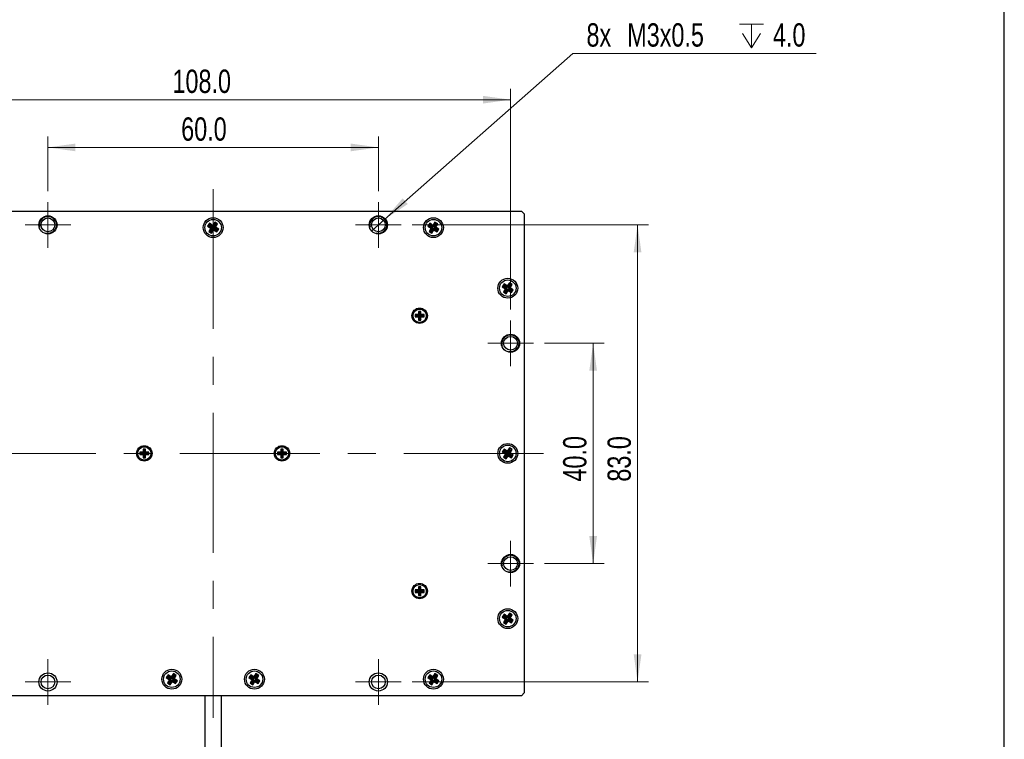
# Model space of a CAD drawing. Header units: millimetres. Extents: x 6 to 294, y 6 to 202.
# Tile 4 of 5: x 202 to 291, y 79 to 145. Entities that reach past the tile are written whole.
import ezdxf

# ---------------------------------------------------------------- set-up
doc = ezdxf.new("R2010")
doc.units = ezdxf.units.MM
doc.linetypes.add('CENTERX2', pattern=[20.32, 12.7, -2.54, 2.54, -2.54])
doc.styles.add('SLDTEXTSTYLE0', font='TXT', dxfattribs={"width": 0.75})
doc.dimstyles.new('SLDDIMSTYLE0', dxfattribs={"dimtxt": 2.116667, "dimasz": 2.5, "dimexe": 0, "dimexo": 0.0625, "dimgap": 0.529167, "dimtad": 1, "dimdec": 1, "dimlfac": 2, "dimrnd": 1e-09, "dimzin": 4, "dimdsep": 46, "dimtxsty": 'SLDTEXTSTYLE0', "dimsah": 1, "dimcen": 0.09, "dimadec": 0, "dimazin": 1, "dimtfac": 1, "dimtdec": 1, "dimtofl": 0, "dimtmove": 0, "dimatfit": 3, "dimfxl": 1, "dimfrac": 2, "dimtolj": 1, "dimtzin": 12, "dimarcsym": 0})
doc.dimstyles.new('SLDDIMSTYLE3', dxfattribs={"dimtxt": 2.116667, "dimasz": 2.5, "dimexe": 0, "dimexo": 0.0625, "dimgap": 0.529167, "dimtad": 0, "dimtih": 1, "dimtoh": 1, "dimdec": 1, "dimlfac": 2, "dimrnd": 1e-09, "dimzin": 12, "dimdsep": 46, "dimtxsty": 'SLDTEXTSTYLE0', "dimblk1": 'NONE', "dimsah": 1, "dimcen": 0, "dimadec": 0, "dimazin": 3, "dimtfac": 1, "dimtdec": 1, "dimtmove": 0, "dimatfit": 3, "dimldrblk": 'NONE', "dimfxl": 1, "dimfrac": 2, "dimtolj": 1, "dimtzin": 12, "dimarcsym": 0})

# ---------------------------------------------------------------- blocks, each defined once
blk = doc.blocks.new('_D_5')
at = {"color": 7, "linetype": 'Continuous', "lineweight": 18}
for p, q in [((204.316, 129.276), (204.316, 134.233)), ((234.316, 129.276), (234.316, 134.233)), ((204.316, 133.233), (234.316, 133.233))]:
    blk.add_line(p, q, dxfattribs=at)
for points in [[(204.316, 133.233), (206.816, 132.883), (206.816, 133.583)], [(234.316, 133.233), (231.816, 133.583), (231.816, 132.883)]]:
    blk.add_solid(points, dxfattribs=at)
at = {"color": 7, "linetype": 'Continuous', "lineweight": 18, "insert": (216.415, 135.961), "char_height": 2.1167, "attachment_point": 1, "style": 'SLDTEXTSTYLE0'}
blk.add_mtext('60.0', dxfattribs=at)
blk = doc.blocks.new('_D_6')
at = {"color": 7, "linetype": 'Continuous', "lineweight": 18}
for p, q in [((249.391, 115.451), (254.816, 115.451)), ((253.816, 115.451), (253.816, 95.451)), ((249.391, 95.451), (254.816, 95.451))]:
    blk.add_line(p, q, dxfattribs=at)
for points in [[(253.816, 115.451), (253.466, 112.951), (254.166, 112.951)], [(253.816, 95.451), (254.166, 97.951), (253.466, 97.951)]]:
    blk.add_solid(points, dxfattribs=at)
at = {"color": 7, "linetype": 'Continuous', "lineweight": 18, "insert": (251.087, 102.898), "char_height": 2.1167, "attachment_point": 1, "rotation": 90, "style": 'SLDTEXTSTYLE0'}
blk.add_mtext('40.0', dxfattribs=at)
blk = doc.blocks.new('SW_SYMBOL_HOLE_DEPTH')
at = {"color": 0, "linetype": 'Continuous', "lineweight": 18}
for p, q in [((0, 875), (800, 875)), ((400, 875), (400, 75)), ((100, 555), (400, 75)), ((700, 555), (400, 75))]:
    blk.add_line(p, q, dxfattribs=at)
blk = doc.blocks.new('_D_7')
at = {"color": 7, "linetype": 'Continuous', "lineweight": 18}
for p, q in [((234.878, 126.697), (251.961, 141.776)), ((251.961, 141.776), (274.049, 141.776)), ((233.754, 125.705), (234.878, 126.697))]:
    blk.add_line(p, q, dxfattribs=at)
blk.add_solid([(234.878, 126.697), (236.984, 128.089), (236.521, 128.614)], dxfattribs=at)
at = {"color": 7, "linetype": 'Continuous', "lineweight": 18, "xscale": 0.0027037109, "yscale": 0.0027037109, "zscale": 0.0027037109}
blk.add_blockref('SW_SYMBOL_HOLE_DEPTH', (267.114, 142.07), dxfattribs=at)
at = {"color": 7, "linetype": 'Continuous', "lineweight": 18, "char_height": 2.1167, "attachment_point": 1, "style": 'SLDTEXTSTYLE0'}
for s, insert in [('8x', (253.211, 144.505)), ('M3x0.5', (256.911, 144.505)), ('4.0', (270.141, 144.505))]:
    blk.add_mtext(s, dxfattribs=dict(at, insert=insert))
blk = doc.blocks.new('_NONE')
blk = doc.blocks.new('_D_8')
at = {"color": 7, "linetype": 'Continuous', "lineweight": 18}
for p, q in [((192.316, 118.526), (192.316, 138.567)), ((246.316, 118.526), (246.316, 138.567)), ((192.316, 137.567), (246.316, 137.567))]:
    blk.add_line(p, q, dxfattribs=at)
for points in [[(192.316, 137.567), (194.816, 137.217), (194.816, 137.917)], [(246.316, 137.567), (243.816, 137.917), (243.816, 137.217)]]:
    blk.add_solid(points, dxfattribs=at)
at = {"color": 7, "linetype": 'Continuous', "lineweight": 18, "insert": (215.623, 140.296), "char_height": 2.1167, "attachment_point": 1, "style": 'SLDTEXTSTYLE0'}
blk.add_mtext('108.0', dxfattribs=at)
blk = doc.blocks.new('_D_9')
at = {"color": 7, "linetype": 'Continuous', "lineweight": 18}
for p, q in [((237.391, 126.201), (258.848, 126.201)), ((257.848, 126.201), (257.848, 84.701)), ((237.391, 84.701), (258.848, 84.701))]:
    blk.add_line(p, q, dxfattribs=at)
for points in [[(257.848, 126.201), (257.498, 123.701), (258.198, 123.701)], [(257.848, 84.701), (258.198, 87.201), (257.498, 87.201)]]:
    blk.add_solid(points, dxfattribs=at)
at = {"color": 7, "linetype": 'Continuous', "lineweight": 18, "insert": (255.12, 102.887), "char_height": 2.1167, "attachment_point": 1, "rotation": 90, "style": 'SLDTEXTSTYLE0'}
blk.add_mtext('83.0', dxfattribs=at)
blk = doc.blocks.new('SW_CENTERMARKSYMBOL_0')
at = {"color": 0, "linetype": 'Continuous', "lineweight": 18}
for p, q in [((0, 1.25), (0, 2.075)), ((0, 0), (0, 1.25)), ((-1.25, 0), (-2.075, 0)), ((0, 0), (-1.25, 0)), ((0, 0), (0, -1.25)), ((0, 0), (1.25, 0)), ((1.25, 0), (2.075, 0)), ((0, -1.25), (0, -2.075))]:
    blk.add_line(p, q, dxfattribs=at)
blk = doc.blocks.new('SW_CENTERMARKSYMBOL_1')
at = {"color": 0, "linetype": 'Continuous', "lineweight": 18}
for p, q in [((0, 1.25), (0, 2.075)), ((0, 0), (0, 1.25)), ((-1.25, 0), (-2.075, 0)), ((0, 0), (-1.25, 0)), ((0, 0), (0, -1.25)), ((0, 0), (1.25, 0)), ((1.25, 0), (2.075, 0)), ((0, -1.25), (0, -2.075))]:
    blk.add_line(p, q, dxfattribs=at)
blk = doc.blocks.new('SW_CENTERMARKSYMBOL_2')
at = {"color": 0, "linetype": 'Continuous', "lineweight": 18}
for p, q in [((0, 1.25), (0, 2.075)), ((0, 0), (0, 1.25)), ((-1.25, 0), (-2.075, 0)), ((0, 0), (-1.25, 0)), ((0, 0), (0, -1.25)), ((0, 0), (1.25, 0)), ((1.25, 0), (2.075, 0)), ((0, -1.25), (0, -2.075))]:
    blk.add_line(p, q, dxfattribs=at)
blk = doc.blocks.new('SW_CENTERMARKSYMBOL_3')
at = {"color": 0, "linetype": 'Continuous', "lineweight": 18}
for p, q in [((0, 1.25), (0, 2.075)), ((0, 0), (0, 1.25)), ((-1.25, 0), (-2.075, 0)), ((0, 0), (-1.25, 0)), ((0, 0), (0, -1.25)), ((0, 0), (1.25, 0)), ((1.25, 0), (2.075, 0)), ((0, -1.25), (0, -2.075))]:
    blk.add_line(p, q, dxfattribs=at)
blk = doc.blocks.new('SW_CENTERMARKSYMBOL_4')
at = {"color": 0, "linetype": 'Continuous', "lineweight": 18}
for p, q in [((0, 1.25), (0, 2.075)), ((0, 0), (0, 1.25)), ((-1.25, 0), (-2.075, 0)), ((0, 0), (-1.25, 0)), ((0, 0), (0, -1.25)), ((0, 0), (1.25, 0)), ((1.25, 0), (2.075, 0)), ((0, -1.25), (0, -2.075))]:
    blk.add_line(p, q, dxfattribs=at)
blk = doc.blocks.new('SW_CENTERMARKSYMBOL_5')
at = {"color": 0, "linetype": 'Continuous', "lineweight": 18}
for p, q in [((0, 1.25), (0, 2.075)), ((0, 0), (0, 1.25)), ((-1.25, 0), (-2.075, 0)), ((0, 0), (-1.25, 0)), ((0, 0), (0, -1.25)), ((0, 0), (1.25, 0)), ((1.25, 0), (2.075, 0)), ((0, -1.25), (0, -2.075))]:
    blk.add_line(p, q, dxfattribs=at)

msp = doc.modelspace()

# ---------------------------------------------------------------- linework, layer by layer
at = {"color": 7, "linetype": 'Continuous', "lineweight": 25}
for p, q in [((291.144, 6.453), (291.144, 199.039)), ((191.316, 127.451), (247.316, 127.451)), ((247.566, 127.201), (247.316, 127.451)), ((247.566, 127.201), (247.566, 83.701)), ((218.974, 126.345), (218.813, 126.091)), ((218.967, 126.126), (218.813, 126.091)), ((218.813, 126.091), (219.109, 125.904)), ((219.008, 126.191), (218.967, 126.126)), ((218.967, 126.126), (219.263, 125.939)), ((219.27, 126.158), (218.974, 126.345)), ((219.008, 126.191), (218.974, 126.345)), ((219.304, 126.004), (219.008, 126.191)), ((219.457, 126.454), (219.27, 126.158)), ((219.304, 126.004), (219.27, 126.158)), ((219.491, 126.3), (219.304, 126.004)), ((219.37, 125.963), (219.557, 126.259)), ((219.71, 126.293), (219.457, 126.454)), ((219.491, 126.3), (219.457, 126.454)), ((219.557, 126.259), (219.491, 126.3)), ((219.523, 125.998), (219.71, 126.293)), ((219.557, 126.259), (219.71, 126.293)), ((238.974, 126.345), (238.813, 126.091)), ((238.967, 126.126), (238.813, 126.091)), ((238.813, 126.091), (239.109, 125.904)), ((239.008, 126.191), (238.967, 126.126)), ((238.967, 126.126), (239.263, 125.939)), ((239.27, 126.158), (238.974, 126.345)), ((239.008, 126.191), (238.974, 126.345)), ((239.304, 126.004), (239.008, 126.191)), ((239.457, 126.454), (239.27, 126.158)), ((239.304, 126.004), (239.27, 126.158)), ((239.491, 126.3), (239.304, 126.004)), ((239.37, 125.963), (239.557, 126.259)), ((239.71, 126.293), (239.457, 126.454)), ((239.491, 126.3), (239.457, 126.454)), ((239.557, 126.259), (239.491, 126.3)), ((239.523, 125.998), (239.71, 126.293)), ((239.557, 126.259), (239.71, 126.293)), ((219.109, 125.904), (218.922, 125.609)), ((219.076, 125.643), (218.922, 125.609)), ((218.922, 125.609), (219.176, 125.448)), ((219.263, 125.939), (219.076, 125.643)), ((219.076, 125.643), (219.141, 125.602)), ((219.263, 125.939), (219.109, 125.904)), ((219.141, 125.602), (219.328, 125.898)), ((219.141, 125.602), (219.176, 125.448)), ((219.176, 125.448), (219.363, 125.744)), ((219.328, 125.898), (219.363, 125.744)), ((219.328, 125.898), (219.624, 125.71)), ((219.363, 125.744), (219.659, 125.557)), ((219.37, 125.963), (219.523, 125.998)), ((219.665, 125.776), (219.37, 125.963)), ((219.819, 125.81), (219.523, 125.998)), ((219.624, 125.71), (219.665, 125.776)), ((219.624, 125.71), (219.659, 125.557)), ((219.659, 125.557), (219.819, 125.81)), ((219.665, 125.776), (219.819, 125.81)), ((239.109, 125.904), (238.922, 125.609)), ((239.076, 125.643), (238.922, 125.609)), ((238.922, 125.609), (239.176, 125.448)), ((239.263, 125.939), (239.076, 125.643)), ((239.076, 125.643), (239.141, 125.602)), ((239.263, 125.939), (239.109, 125.904)), ((239.141, 125.602), (239.328, 125.898)), ((239.141, 125.602), (239.176, 125.448)), ((239.176, 125.448), (239.363, 125.744)), ((239.328, 125.898), (239.363, 125.744)), ((239.328, 125.898), (239.624, 125.71)), ((239.363, 125.744), (239.659, 125.557)), ((239.37, 125.963), (239.523, 125.998)), ((239.665, 125.776), (239.37, 125.963)), ((239.819, 125.81), (239.523, 125.998)), ((239.624, 125.71), (239.665, 125.776)), ((239.624, 125.71), (239.659, 125.557)), ((239.659, 125.557), (239.819, 125.81)), ((239.665, 125.776), (239.819, 125.81)), ((245.724, 120.845), (245.563, 120.591)), ((245.758, 120.691), (245.717, 120.626)), ((246.02, 120.658), (245.724, 120.845)), ((245.758, 120.691), (245.724, 120.845)), ((246.054, 120.504), (245.758, 120.691)), ((246.207, 120.954), (246.02, 120.658)), ((246.241, 120.8), (246.054, 120.504)), ((246.12, 120.463), (246.307, 120.759)), ((246.46, 120.793), (246.207, 120.954)), ((246.241, 120.8), (246.207, 120.954)), ((246.307, 120.759), (246.241, 120.8)), ((246.273, 120.498), (246.46, 120.793)), ((246.307, 120.759), (246.46, 120.793)), ((245.717, 120.626), (245.563, 120.591)), ((245.563, 120.591), (245.859, 120.404)), ((245.859, 120.404), (245.672, 120.109)), ((245.826, 120.143), (245.672, 120.109)), ((245.672, 120.109), (245.926, 119.948)), ((245.717, 120.626), (246.013, 120.439)), ((246.013, 120.439), (245.826, 120.143)), ((245.826, 120.143), (245.891, 120.102)), ((246.013, 120.439), (245.859, 120.404)), ((245.891, 120.102), (246.078, 120.398)), ((245.891, 120.102), (245.926, 119.948)), ((245.926, 119.948), (246.113, 120.244)), ((246.054, 120.504), (246.02, 120.658)), ((246.078, 120.398), (246.113, 120.244)), ((246.078, 120.398), (246.374, 120.21)), ((246.113, 120.244), (246.409, 120.057)), ((246.12, 120.463), (246.273, 120.498)), ((246.415, 120.276), (246.12, 120.463)), ((246.569, 120.31), (246.273, 120.498)), ((246.374, 120.21), (246.415, 120.276)), ((246.374, 120.21), (246.409, 120.057)), ((246.409, 120.057), (246.569, 120.31)), ((246.415, 120.276), (246.569, 120.31)), ((237.954, 118.063), (237.666, 118.063)), ((237.666, 118.063), (237.666, 117.838)), ((237.777, 117.952), (237.666, 118.063)), ((238.179, 118.351), (237.954, 118.351)), ((237.954, 118.351), (237.954, 118.063)), ((238.065, 118.24), (237.954, 118.351)), ((238.065, 117.952), (237.954, 118.063)), ((238.067, 118.24), (238.065, 118.24)), ((238.065, 118.24), (238.065, 117.952)), ((238.067, 118.24), (238.179, 118.351)), ((238.067, 117.952), (238.067, 118.24)), ((238.067, 117.952), (238.179, 118.063)), ((238.179, 118.063), (238.179, 118.351)), ((238.466, 118.063), (238.179, 118.063)), ((238.355, 117.952), (238.466, 118.063)), ((238.466, 117.838), (238.466, 118.063)), ((237.777, 117.95), (237.666, 117.838)), ((237.666, 117.838), (237.954, 117.838)), ((238.065, 117.952), (237.777, 117.952)), ((237.777, 117.952), (237.777, 117.95)), ((237.777, 117.95), (238.065, 117.95)), ((238.065, 117.95), (237.954, 117.838)), ((237.954, 117.838), (237.954, 117.551)), ((238.065, 117.662), (237.954, 117.551)), ((237.954, 117.551), (238.179, 117.551)), ((238.065, 117.95), (238.065, 117.662)), ((238.065, 117.662), (238.067, 117.662)), ((238.355, 117.952), (238.067, 117.952)), ((238.067, 117.95), (238.179, 117.838)), ((238.067, 117.95), (238.355, 117.95)), ((238.067, 117.662), (238.067, 117.95)), ((238.067, 117.662), (238.179, 117.551)), ((238.179, 117.551), (238.179, 117.838)), ((238.179, 117.838), (238.466, 117.838)), ((238.355, 117.95), (238.355, 117.952)), ((238.355, 117.95), (238.466, 117.838)), ((212.954, 105.563), (212.666, 105.563)), ((212.666, 105.563), (212.666, 105.338)), ((212.777, 105.452), (212.666, 105.563)), ((213.179, 105.851), (212.954, 105.851)), ((212.954, 105.851), (212.954, 105.563)), ((213.065, 105.74), (212.954, 105.851)), ((213.065, 105.452), (212.954, 105.563)), ((213.067, 105.74), (213.065, 105.74)), ((213.065, 105.74), (213.065, 105.452)), ((213.067, 105.74), (213.179, 105.851)), ((213.067, 105.452), (213.067, 105.74)), ((213.067, 105.452), (213.179, 105.563)), ((213.179, 105.563), (213.179, 105.851)), ((213.466, 105.563), (213.179, 105.563)), ((213.355, 105.452), (213.466, 105.563)), ((213.466, 105.338), (213.466, 105.563)), ((225.454, 105.563), (225.166, 105.563)), ((225.166, 105.563), (225.166, 105.338)), ((225.277, 105.452), (225.166, 105.563)), ((225.679, 105.851), (225.454, 105.851)), ((225.454, 105.851), (225.454, 105.563)), ((225.565, 105.74), (225.454, 105.851)), ((225.565, 105.452), (225.454, 105.563)), ((225.567, 105.74), (225.565, 105.74)), ((225.565, 105.74), (225.565, 105.452)), ((225.567, 105.74), (225.679, 105.851)), ((225.567, 105.452), (225.567, 105.74)), ((225.567, 105.452), (225.679, 105.563)), ((225.679, 105.563), (225.679, 105.851)), ((225.966, 105.563), (225.679, 105.563)), ((225.855, 105.452), (225.966, 105.563)), ((225.966, 105.338), (225.966, 105.563)), ((245.724, 105.845), (245.563, 105.591)), ((245.717, 105.626), (245.563, 105.591)), ((245.563, 105.591), (245.859, 105.404)), ((245.758, 105.691), (245.717, 105.626)), ((245.717, 105.626), (246.013, 105.439)), ((246.02, 105.658), (245.724, 105.845)), ((245.758, 105.691), (245.724, 105.845)), ((246.054, 105.504), (245.758, 105.691)), ((246.207, 105.954), (246.02, 105.658)), ((246.054, 105.504), (246.02, 105.658)), ((246.241, 105.8), (246.054, 105.504)), ((246.12, 105.463), (246.307, 105.759)), ((246.12, 105.463), (246.273, 105.498)), ((246.46, 105.793), (246.207, 105.954)), ((246.241, 105.8), (246.207, 105.954)), ((246.307, 105.759), (246.241, 105.8)), ((246.273, 105.498), (246.46, 105.793)), ((246.569, 105.31), (246.273, 105.498)), ((246.307, 105.759), (246.46, 105.793)), ((212.777, 105.45), (212.666, 105.338)), ((212.666, 105.338), (212.954, 105.338)), ((213.065, 105.452), (212.777, 105.452)), ((212.777, 105.452), (212.777, 105.45)), ((212.777, 105.45), (213.065, 105.45)), ((213.065, 105.45), (212.954, 105.338)), ((212.954, 105.338), (212.954, 105.051)), ((213.065, 105.162), (212.954, 105.051)), ((212.954, 105.051), (213.179, 105.051)), ((213.065, 105.45), (213.065, 105.162)), ((213.065, 105.162), (213.067, 105.162)), ((213.355, 105.452), (213.067, 105.452)), ((213.067, 105.45), (213.179, 105.338)), ((213.067, 105.45), (213.355, 105.45)), ((213.067, 105.162), (213.067, 105.45)), ((213.067, 105.162), (213.179, 105.051)), ((213.179, 105.051), (213.179, 105.338)), ((213.179, 105.338), (213.466, 105.338)), ((213.355, 105.45), (213.355, 105.452)), ((213.355, 105.45), (213.466, 105.338)), ((225.277, 105.45), (225.166, 105.338)), ((225.166, 105.338), (225.454, 105.338)), ((225.565, 105.452), (225.277, 105.452)), ((225.277, 105.452), (225.277, 105.45)), ((225.277, 105.45), (225.565, 105.45)), ((225.565, 105.45), (225.454, 105.338)), ((225.454, 105.338), (225.454, 105.051)), ((225.565, 105.162), (225.454, 105.051)), ((225.454, 105.051), (225.679, 105.051)), ((225.565, 105.45), (225.565, 105.162)), ((225.565, 105.162), (225.567, 105.162)), ((225.855, 105.452), (225.567, 105.452)), ((225.567, 105.45), (225.679, 105.338)), ((225.567, 105.45), (225.855, 105.45)), ((225.567, 105.162), (225.567, 105.45)), ((225.567, 105.162), (225.679, 105.051)), ((225.679, 105.051), (225.679, 105.338)), ((225.679, 105.338), (225.966, 105.338)), ((225.855, 105.45), (225.855, 105.452)), ((225.855, 105.45), (225.966, 105.338)), ((245.859, 105.404), (245.672, 105.109)), ((245.826, 105.143), (245.672, 105.109)), ((245.672, 105.109), (245.926, 104.948)), ((246.013, 105.439), (245.826, 105.143)), ((245.826, 105.143), (245.891, 105.102)), ((246.013, 105.439), (245.859, 105.404)), ((245.891, 105.102), (246.078, 105.398)), ((245.891, 105.102), (245.926, 104.948)), ((245.926, 104.948), (246.113, 105.244)), ((246.078, 105.398), (246.113, 105.244)), ((246.078, 105.398), (246.374, 105.21)), ((246.113, 105.244), (246.409, 105.057)), ((246.415, 105.276), (246.12, 105.463)), ((246.374, 105.21), (246.415, 105.276)), ((246.374, 105.21), (246.409, 105.057)), ((246.409, 105.057), (246.569, 105.31)), ((246.415, 105.276), (246.569, 105.31)), ((237.954, 93.063), (237.666, 93.063)), ((237.666, 93.063), (237.666, 92.838)), ((237.777, 92.952), (237.666, 93.063)), ((238.179, 93.351), (237.954, 93.351)), ((237.954, 93.351), (237.954, 93.063)), ((238.065, 93.24), (237.954, 93.351)), ((238.065, 92.952), (237.954, 93.063)), ((238.067, 93.24), (238.065, 93.24)), ((238.065, 93.24), (238.065, 92.952)), ((238.067, 93.24), (238.179, 93.351)), ((238.067, 92.952), (238.067, 93.24)), ((238.067, 92.952), (238.179, 93.063)), ((238.179, 93.063), (238.179, 93.351)), ((238.466, 93.063), (238.179, 93.063)), ((238.355, 92.952), (238.466, 93.063)), ((238.466, 92.838), (238.466, 93.063)), ((237.777, 92.95), (237.666, 92.838)), ((237.666, 92.838), (237.954, 92.838)), ((238.065, 92.952), (237.777, 92.952)), ((237.777, 92.952), (237.777, 92.95)), ((237.777, 92.95), (238.065, 92.95)), ((238.065, 92.95), (237.954, 92.838)), ((237.954, 92.838), (237.954, 92.551)), ((238.065, 92.662), (237.954, 92.551)), ((237.954, 92.551), (238.179, 92.551)), ((238.065, 92.95), (238.065, 92.662)), ((238.065, 92.662), (238.067, 92.662)), ((238.355, 92.952), (238.067, 92.952)), ((238.067, 92.95), (238.179, 92.838)), ((238.067, 92.95), (238.355, 92.95)), ((238.067, 92.662), (238.067, 92.95)), ((238.067, 92.662), (238.179, 92.551)), ((238.179, 92.551), (238.179, 92.838)), ((238.179, 92.838), (238.466, 92.838)), ((238.355, 92.95), (238.355, 92.952)), ((238.355, 92.95), (238.466, 92.838)), ((245.724, 90.845), (245.563, 90.591)), ((245.717, 90.626), (245.563, 90.591)), ((245.563, 90.591), (245.859, 90.404)), ((245.859, 90.404), (245.672, 90.109)), ((245.758, 90.691), (245.717, 90.626)), ((245.717, 90.626), (246.013, 90.439)), ((246.02, 90.658), (245.724, 90.845)), ((245.758, 90.691), (245.724, 90.845)), ((246.054, 90.504), (245.758, 90.691)), ((246.013, 90.439), (245.826, 90.143)), ((246.013, 90.439), (245.859, 90.404)), ((245.891, 90.102), (246.078, 90.398)), ((246.207, 90.954), (246.02, 90.658)), ((246.054, 90.504), (246.02, 90.658)), ((246.241, 90.8), (246.054, 90.504)), ((246.078, 90.398), (246.113, 90.244)), ((246.078, 90.398), (246.374, 90.21)), ((246.12, 90.463), (246.307, 90.759)), ((246.12, 90.463), (246.273, 90.498)), ((246.415, 90.276), (246.12, 90.463)), ((246.46, 90.793), (246.207, 90.954)), ((246.241, 90.8), (246.207, 90.954)), ((246.307, 90.759), (246.241, 90.8)), ((246.273, 90.498), (246.46, 90.793)), ((246.569, 90.31), (246.273, 90.498)), ((246.307, 90.759), (246.46, 90.793)), ((246.409, 90.057), (246.569, 90.31)), ((246.415, 90.276), (246.569, 90.31)), ((245.826, 90.143), (245.672, 90.109)), ((245.672, 90.109), (245.926, 89.948)), ((245.826, 90.143), (245.891, 90.102)), ((245.891, 90.102), (245.926, 89.948)), ((245.926, 89.948), (246.113, 90.244)), ((246.113, 90.244), (246.409, 90.057)), ((246.374, 90.21), (246.415, 90.276)), ((246.374, 90.21), (246.409, 90.057)), ((215.224, 85.345), (215.063, 85.091)), ((215.217, 85.126), (215.063, 85.091)), ((215.063, 85.091), (215.359, 84.904)), ((215.258, 85.191), (215.217, 85.126)), ((215.217, 85.126), (215.513, 84.939)), ((215.52, 85.158), (215.224, 85.345)), ((215.258, 85.191), (215.224, 85.345)), ((215.554, 85.004), (215.258, 85.191)), ((215.513, 84.939), (215.326, 84.643)), ((215.513, 84.939), (215.359, 84.904)), ((215.707, 85.454), (215.52, 85.158)), ((215.554, 85.004), (215.52, 85.158)), ((215.741, 85.3), (215.554, 85.004)), ((215.62, 84.963), (215.807, 85.259)), ((215.62, 84.963), (215.773, 84.998)), ((215.915, 84.776), (215.62, 84.963)), ((215.96, 85.293), (215.707, 85.454)), ((215.741, 85.3), (215.707, 85.454)), ((215.807, 85.259), (215.741, 85.3)), ((215.773, 84.998), (215.96, 85.293)), ((216.069, 84.81), (215.773, 84.998)), ((215.807, 85.259), (215.96, 85.293)), ((222.724, 85.345), (222.563, 85.091)), ((222.717, 85.126), (222.563, 85.091)), ((222.563, 85.091), (222.859, 84.904)), ((222.758, 85.191), (222.717, 85.126)), ((222.717, 85.126), (223.013, 84.939)), ((223.02, 85.158), (222.724, 85.345)), ((222.758, 85.191), (222.724, 85.345)), ((223.054, 85.004), (222.758, 85.191)), ((223.013, 84.939), (222.826, 84.643)), ((223.013, 84.939), (222.859, 84.904)), ((223.207, 85.454), (223.02, 85.158)), ((223.054, 85.004), (223.02, 85.158)), ((223.241, 85.3), (223.054, 85.004)), ((223.12, 84.963), (223.307, 85.259)), ((223.12, 84.963), (223.273, 84.998)), ((223.415, 84.776), (223.12, 84.963)), ((223.46, 85.293), (223.207, 85.454)), ((223.241, 85.3), (223.207, 85.454)), ((223.307, 85.259), (223.241, 85.3)), ((223.273, 84.998), (223.46, 85.293)), ((223.569, 84.81), (223.273, 84.998)), ((223.307, 85.259), (223.46, 85.293)), ((238.974, 85.345), (238.813, 85.091)), ((238.967, 85.126), (238.813, 85.091)), ((238.813, 85.091), (239.109, 84.904)), ((239.008, 85.191), (238.967, 85.126)), ((238.967, 85.126), (239.263, 84.939)), ((239.27, 85.158), (238.974, 85.345)), ((239.008, 85.191), (238.974, 85.345)), ((239.304, 85.004), (239.008, 85.191)), ((239.263, 84.939), (239.076, 84.643)), ((239.263, 84.939), (239.109, 84.904)), ((239.457, 85.454), (239.27, 85.158)), ((239.304, 85.004), (239.27, 85.158)), ((239.491, 85.3), (239.304, 85.004)), ((239.37, 84.963), (239.557, 85.259)), ((239.37, 84.963), (239.523, 84.998)), ((239.665, 84.776), (239.37, 84.963)), ((239.71, 85.293), (239.457, 85.454)), ((239.491, 85.3), (239.457, 85.454)), ((239.557, 85.259), (239.491, 85.3)), ((239.523, 84.998), (239.71, 85.293)), ((239.819, 84.81), (239.523, 84.998)), ((239.557, 85.259), (239.71, 85.293)), ((215.359, 84.904), (215.172, 84.609)), ((215.326, 84.643), (215.172, 84.609)), ((215.172, 84.609), (215.426, 84.448)), ((215.326, 84.643), (215.391, 84.602)), ((215.391, 84.602), (215.578, 84.898)), ((215.391, 84.602), (215.426, 84.448)), ((215.426, 84.448), (215.613, 84.744)), ((215.578, 84.898), (215.613, 84.744)), ((215.578, 84.898), (215.874, 84.71)), ((215.613, 84.744), (215.909, 84.557)), ((215.874, 84.71), (215.915, 84.776)), ((215.874, 84.71), (215.909, 84.557)), ((215.909, 84.557), (216.069, 84.81)), ((215.915, 84.776), (216.069, 84.81)), ((222.859, 84.904), (222.672, 84.609)), ((222.826, 84.643), (222.672, 84.609)), ((222.672, 84.609), (222.926, 84.448)), ((222.826, 84.643), (222.891, 84.602)), ((222.891, 84.602), (223.078, 84.898)), ((222.891, 84.602), (222.926, 84.448)), ((222.926, 84.448), (223.113, 84.744)), ((223.078, 84.898), (223.113, 84.744)), ((223.078, 84.898), (223.374, 84.71)), ((223.113, 84.744), (223.409, 84.557)), ((223.374, 84.71), (223.415, 84.776)), ((223.374, 84.71), (223.409, 84.557)), ((223.409, 84.557), (223.569, 84.81)), ((223.415, 84.776), (223.569, 84.81)), ((239.109, 84.904), (238.922, 84.609)), ((239.076, 84.643), (238.922, 84.609)), ((238.922, 84.609), (239.176, 84.448)), ((239.076, 84.643), (239.141, 84.602)), ((239.141, 84.602), (239.328, 84.898)), ((239.141, 84.602), (239.176, 84.448)), ((239.176, 84.448), (239.363, 84.744)), ((239.328, 84.898), (239.363, 84.744)), ((239.328, 84.898), (239.624, 84.71)), ((239.363, 84.744), (239.659, 84.557)), ((239.624, 84.71), (239.665, 84.776)), ((239.624, 84.71), (239.659, 84.557)), ((239.659, 84.557), (239.819, 84.81)), ((239.665, 84.776), (239.819, 84.81)), ((247.316, 83.451), (191.316, 83.451)), ((218.566, 83.451), (218.566, 56.381)), ((220.066, 56.381), (220.066, 83.451)), ((247.316, 83.451), (247.566, 83.701))]:
    msp.add_line(p, q, dxfattribs=at)
at = {"color": 7, "linetype": 'CENTERX2', "lineweight": 18}
for p, q in [((219.316, 129.451), (219.316, 81.451)), ((249.316, 105.451), (189.316, 105.451))]:
    msp.add_line(p, q, dxfattribs=at)
at = {"color": 7, "linetype": 'Continuous', "lineweight": 25}
for centre, radius in [((204.316, 126.201), 0.825), ((234.316, 126.201), 0.825), ((204.316, 126.201), 0.625), ((219.316, 125.951), 0.9), ((219.316, 125.951), 0.75), ((234.316, 126.201), 0.625), ((239.316, 125.951), 0.9), ((239.316, 125.951), 0.75), ((246.066, 120.451), 0.9), ((246.066, 120.451), 0.75), ((238.066, 117.951), 0.7), ((238.066, 117.951), 0.6), ((246.316, 115.451), 0.825), ((246.316, 115.451), 0.625), ((213.066, 105.451), 0.7), ((213.066, 105.451), 0.6), ((225.566, 105.451), 0.7), ((225.566, 105.451), 0.6), ((246.066, 105.451), 0.9), ((246.066, 105.451), 0.75), ((246.316, 95.451), 0.825), ((246.316, 95.451), 0.625), ((238.066, 92.951), 0.7), ((238.066, 92.951), 0.6), ((246.066, 90.451), 0.9), ((246.066, 90.451), 0.75), ((215.566, 84.951), 0.9), ((223.066, 84.951), 0.9), ((239.316, 84.951), 0.9), ((204.316, 84.701), 0.825), ((204.316, 84.701), 0.625), ((215.566, 84.951), 0.75), ((223.066, 84.951), 0.75), ((234.316, 84.701), 0.825), ((234.316, 84.701), 0.625), ((239.316, 84.951), 0.75)]:
    msp.add_circle(centre, radius, dxfattribs=at)
at = {"color": 7, "linetype": 'Continuous', "lineweight": 0}
for centre in [(204.316, 126.201), (234.316, 126.201), (246.316, 115.451), (246.316, 95.451)]:
    msp.add_arc(centre, 0.75, 255, 195, dxfattribs=at)

# ---------------------------------------------------------------- block references
at = {"color": 7, "linetype": 'Continuous', "lineweight": 18}
for name, p in [('SW_CENTERMARKSYMBOL_0', (204.316, 126.201)), ('SW_CENTERMARKSYMBOL_1', (234.316, 126.201)), ('SW_CENTERMARKSYMBOL_2', (246.316, 115.451)), ('SW_CENTERMARKSYMBOL_3', (246.316, 95.451)), ('SW_CENTERMARKSYMBOL_5', (204.316, 84.701)), ('SW_CENTERMARKSYMBOL_4', (234.316, 84.701))]:
    msp.add_blockref(name, p, dxfattribs=at)

# ---------------------------------------------------------------- dimensions: what is measured, and where the dimension line sits
dim = msp.add_diameter_dim_2p(p1=(233.754, 125.705), p2=(234.878, 126.697), text='8x M3x0.5 {\\fGDT;x}4.0', dimstyle='SLDDIMSTYLE3', override={"dimpost": '<>'}, dxfattribs=at)
dim.commit()
dim.dimension.update_dxf_attribs({"geometry": '_D_7', "text_midpoint": (263.63, 143.499), "dimtype": 163})
for base, p1, p2, picture, middle in [((246.316, 137.567), (192.316, 117.526), (246.316, 117.526), '_D_8', (219.141, 137.567)), ((234.316, 133.233), (204.316, 128.276), (234.316, 128.276), '_D_5', (219.151, 133.233))]:
    dim = msp.add_linear_dim(base=base, p1=p1, p2=p2, dimstyle='SLDDIMSTYLE0', dxfattribs=at)
    dim.commit()
    dim.dimension.update_dxf_attribs({"geometry": picture, "text_midpoint": middle, "dimtype": 160})
for base, p1, p2, picture, middle in [((257.848, 84.701), (236.391, 126.201), (236.391, 84.701), '_D_9', (257.848, 105.623)), ((253.816, 95.451), (248.391, 115.451), (248.391, 95.451), '_D_6', (253.816, 105.634))]:
    dim = msp.add_linear_dim(base=base, p1=p1, p2=p2, angle=90, dimstyle='SLDDIMSTYLE0', dxfattribs=at)
    dim.commit()
    dim.dimension.update_dxf_attribs({"geometry": picture, "text_midpoint": middle, "dimtype": 160})

doc.saveas('drawing.dxf')
